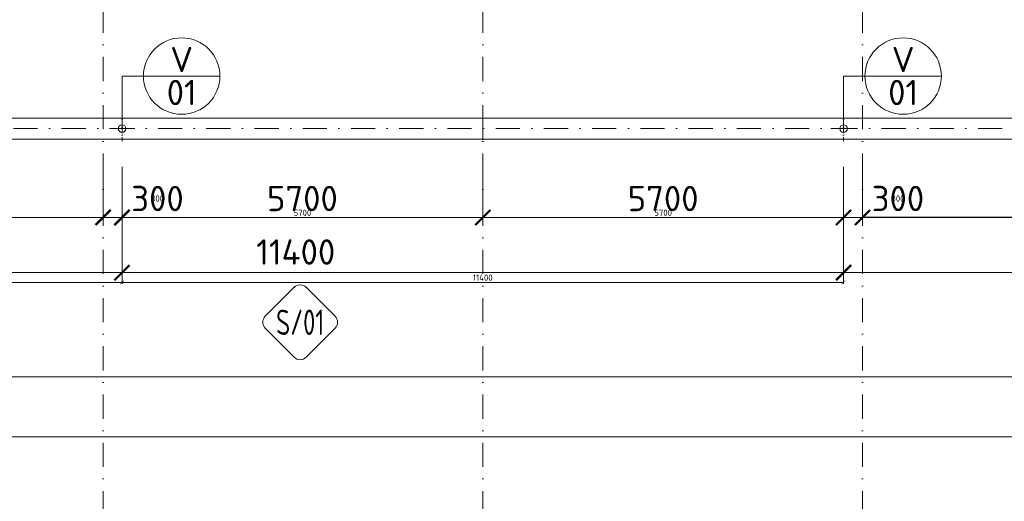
# Model space of a CAD drawing. Header units: millimetres. Extents: x -916886 to 3713765, y -2985421 to 1675785.
# Tile 163 of 256: x 125233 to 140791, y 244061 to 251671. Entities that reach past the tile are written whole.
import ezdxf
from ezdxf.enums import TextEntityAlignment as Align

# ---------------------------------------------------------------- set-up
doc = ezdxf.new("R2010")
doc.units = ezdxf.units.MM
doc.linetypes.add('CENTERX2', pattern=[101.6, 63.5, -12.7, 12.7, -12.7])
doc.linetypes.add('DASHDOT', pattern=[25.4, 12.7, -6.35, 0, -6.35])
doc.layers.get('Defpoints').update_dxf_attribs({"color": 8})
for name, color, linetype, lineweight in [('A99_N_kce-pohl', 1, 'Continuous', 9), ('A99_N_koty-200', 5, 'Continuous', 5), ('A99_N_koty-200 @ 200', 5, 'Continuous', 5), ('A99_N_koty-200 @ 50 (2)', 5, 'Continuous', 5), ('A99_N_znaceni 200', 5, 'Continuous', 5), ('A99_S_osy', 1, 'CENTERX2', 5)]:
    doc.layers.add(name, color=color, linetype=linetype, lineweight=lineweight)
doc.styles.add('A99_kota', font='isocpeur.ttf', dxfattribs={"height": 2})
doc.styles.add('A99_popis', font='isocpeur.ttf')
doc.dimstyles.new('A99_kota_200 new', dxfattribs={"dimscale": 200, "dimtxt": 2, "dimasz": 1.2, "dimexe": 0.5, "dimexo": 1.5, "dimgap": 0.5, "dimtad": 1, "dimdec": 0, "dimzin": 3, "dimdsep": 46, "dimtxsty": 'A99_kota', "dimblk": 'ARCHTICK', "dimcen": 2.5, "dimazin": 2, "dimtfac": 0.75, "dimtdec": 0, "dimtix": 1, "dimtmove": 2, "dimatfit": 0, "dimfxl": 0, "dimtolj": 1, "dimtzin": 0, "dimlwd": 5, "dimlwe": 5, "dimarcsym": 0})

# ---------------------------------------------------------------- blocks, each defined once
blk = doc.blocks.new('*U20')
at = {"color": 0, "linetype": 'ByBlock'}
blk.add_line((-3.02, 0), (3.02, 0), dxfattribs=at)
blk.add_circle((0, 0), 3.02, dxfattribs=at)
at = {"color": 0, "linetype": 'ByBlock', "style": 'A99_popis'}
for tag, p in [('KATEGORIE', (0, 1.31)), ('PRVEK', (0, -1.298))]:
    blk.add_attdef(tag, text='', height=2, dxfattribs=at).set_placement(p, align=Align.MIDDLE_CENTER)
blk = doc.blocks.new('_ArchTick')
at = {"color": 0, "linetype": 'ByBlock', "const_width": 0.15}
blk.add_lwpolyline([(-0.5, -0.5), (0.5, 0.5)], dxfattribs=at)
blk = doc.blocks.new('*D4131')
at = {"layer": 'A99_N_koty-200', "color": 0, "linetype": 'Continuous', "lineweight": 5, "transparency": 16777216}
for p, q in [((11930, 245230), (11930, 246130)), ((144620, 245230), (144620, 246130)), ((11930, 246030), (144620, 246030))]:
    blk.add_line(p, q, dxfattribs=at)
at = {"layer": 'Defpoints', "color": 0, "linetype": 'Continuous', "lineweight": 0, "transparency": 16777216}
for p in [(144620, 246030), (11930, 243905), (144620, 243905)]:
    blk.add_point(p, dxfattribs=at)
at = {"layer": 'A99_N_koty-200', "color": 0, "linetype": 'Continuous', "lineweight": 5, "transparency": 16777216, "xscale": 240, "yscale": 240, "zscale": 240, "rotation": 180}
blk.add_blockref('_ArchTick', (11930, 246030), dxfattribs=at)
at = {"layer": 'A99_N_koty-200', "color": 0, "linetype": 'Continuous', "lineweight": 5, "transparency": 16777216, "xscale": 240, "yscale": 240, "zscale": 240}
blk.add_blockref('_ArchTick', (144620, 246030), dxfattribs=at)
at = {"layer": 'A99_N_koty-200', "color": 0, "linetype": 'Continuous', "transparency": 16777216, "insert": (77020, 246330), "char_height": 400, "attachment_point": 5, "style": 'A99_kota'}
blk.add_mtext('\\A1;132690', dxfattribs=at)
blk = doc.blocks.new('*D4132')
at = {"layer": 'A99_N_koty-200', "color": 0, "linetype": 'Continuous', "lineweight": 5, "transparency": 16777216}
for p, q in [((11930, 245830), (11930, 246055)), ((11930, 246030), (144620, 246030)), ((144620, 245830), (144620, 246055))]:
    blk.add_line(p, q, dxfattribs=at)
at = {"layer": 'Defpoints', "color": 0, "linetype": 'Continuous', "lineweight": 0, "transparency": 16777216}
for p in [(144620, 246030), (11930, 243905), (144620, 243905)]:
    blk.add_point(p, dxfattribs=at)
at = {"layer": 'A99_N_koty-200', "color": 0, "linetype": 'Continuous', "lineweight": 5, "transparency": 16777216, "xscale": 60, "yscale": 60, "zscale": 60, "rotation": 180}
blk.add_blockref('_ArchTick', (11930, 246030), dxfattribs=at)
at = {"layer": 'A99_N_koty-200', "color": 0, "linetype": 'Continuous', "lineweight": 5, "transparency": 16777216, "xscale": 60, "yscale": 60, "zscale": 60}
blk.add_blockref('_ArchTick', (144620, 246030), dxfattribs=at)
at = {"layer": 'A99_N_koty-200', "color": 0, "linetype": 'Continuous', "transparency": 16777216, "insert": (78275, 246105), "char_height": 100, "attachment_point": 5, "style": 'A99_kota'}
blk.add_mtext('\\A1;132690', dxfattribs=at)
blk = doc.blocks.new('*D4266')
at = {"layer": 'A99_N_koty-200', "color": 0, "linetype": 'Continuous', "lineweight": 5, "transparency": 16777216}
for p, q in [((126550, 249345), (126550, 248445)), ((126850, 249345), (126850, 248445)), ((126550, 248545), (126310, 248545)), ((126550, 248545), (126850, 248545)), ((126850, 248545), (127090, 248545))]:
    blk.add_line(p, q, dxfattribs=at)
at = {"layer": 'Defpoints', "color": 0, "linetype": 'Continuous', "lineweight": 0, "transparency": 16777216}
for p in [(126850, 249950), (126550, 249830), (126850, 248545)]:
    blk.add_point(p, dxfattribs=at)
at = {"layer": 'A99_N_koty-200', "color": 0, "linetype": 'Continuous', "lineweight": 5, "transparency": 16777216, "xscale": 240, "yscale": 240, "zscale": 240}
blk.add_blockref('_ArchTick', (126550, 248545), dxfattribs=at)
at = {"layer": 'A99_N_koty-200', "color": 0, "linetype": 'Continuous', "lineweight": 5, "transparency": 16777216, "xscale": 240, "yscale": 240, "zscale": 240, "rotation": 180}
blk.add_blockref('_ArchTick', (126850, 248545), dxfattribs=at)
at = {"layer": 'A99_N_koty-200', "color": 0, "linetype": 'Continuous', "transparency": 16777216, "insert": (127410, 248845), "char_height": 400, "attachment_point": 5, "style": 'A99_kota'}
blk.add_mtext('\\A1;300', dxfattribs=at)
blk = doc.blocks.new('*D4267')
at = {"layer": 'A99_N_koty-200', "color": 0, "linetype": 'Continuous', "lineweight": 5, "transparency": 16777216}
for p, q in [((126550, 248745), (126550, 248520)), ((126850, 248745), (126850, 248520)), ((126550, 248545), (126490, 248545)), ((126550, 248545), (126850, 248545)), ((126850, 248545), (126910, 248545))]:
    blk.add_line(p, q, dxfattribs=at)
at = {"layer": 'Defpoints', "color": 0, "linetype": 'Continuous', "lineweight": 0, "transparency": 16777216}
for p in [(126850, 249950), (126550, 249830), (126850, 248545)]:
    blk.add_point(p, dxfattribs=at)
at = {"layer": 'A99_N_koty-200', "color": 0, "linetype": 'Continuous', "lineweight": 5, "transparency": 16777216, "xscale": 60, "yscale": 60, "zscale": 60}
blk.add_blockref('_ArchTick', (126550, 248545), dxfattribs=at)
at = {"layer": 'A99_N_koty-200', "color": 0, "linetype": 'Continuous', "lineweight": 5, "transparency": 16777216, "xscale": 60, "yscale": 60, "zscale": 60, "rotation": 180}
blk.add_blockref('_ArchTick', (126850, 248545), dxfattribs=at)
at = {"layer": 'A99_N_koty-200', "color": 0, "linetype": 'Continuous', "transparency": 16777216, "insert": (127410, 248845), "char_height": 100, "attachment_point": 5, "style": 'A99_kota'}
blk.add_mtext('\\A1;300', dxfattribs=at)
blk = doc.blocks.new('*D4269')
at = {"layer": 'A99_N_koty-200', "color": 0, "linetype": 'Continuous', "lineweight": 5, "transparency": 16777216}
for p, q in [((126850, 248475), (126850, 247575)), ((138250, 248475), (138250, 247575)), ((126850, 247675), (138250, 247675))]:
    blk.add_line(p, q, dxfattribs=at)
at = {"layer": 'Defpoints', "color": 0, "linetype": 'Continuous', "lineweight": 0, "transparency": 16777216}
for p in [(126850, 249950), (138250, 249950), (138250, 247675)]:
    blk.add_point(p, dxfattribs=at)
at = {"layer": 'A99_N_koty-200', "color": 0, "linetype": 'Continuous', "lineweight": 5, "transparency": 16777216, "xscale": 240, "yscale": 240, "zscale": 240, "rotation": 180}
blk.add_blockref('_ArchTick', (126850, 247675), dxfattribs=at)
at = {"layer": 'A99_N_koty-200', "color": 0, "linetype": 'Continuous', "lineweight": 5, "transparency": 16777216, "xscale": 240, "yscale": 240, "zscale": 240}
blk.add_blockref('_ArchTick', (138250, 247675), dxfattribs=at)
at = {"layer": 'A99_N_koty-200', "color": 0, "linetype": 'Continuous', "transparency": 16777216, "insert": (129595, 248000), "char_height": 400, "attachment_point": 5, "style": 'A99_kota'}
blk.add_mtext('\\A1;11400', dxfattribs=at)
blk = doc.blocks.new('*D4270')
at = {"layer": 'A99_N_koty-200', "color": 0, "linetype": 'Continuous', "lineweight": 5, "transparency": 16777216}
for p, q in [((126850, 247720), (126850, 247495)), ((138250, 247720), (138250, 247495)), ((126850, 247520), (138250, 247520))]:
    blk.add_line(p, q, dxfattribs=at)
at = {"layer": 'Defpoints', "color": 0, "linetype": 'Continuous', "lineweight": 0, "transparency": 16777216}
for p in [(126850, 249950), (138250, 249950), (138250, 247520)]:
    blk.add_point(p, dxfattribs=at)
at = {"layer": 'A99_N_koty-200', "color": 0, "linetype": 'Continuous', "lineweight": 5, "transparency": 16777216, "xscale": 60, "yscale": 60, "zscale": 60, "rotation": 180}
blk.add_blockref('_ArchTick', (126850, 247520), dxfattribs=at)
at = {"layer": 'A99_N_koty-200', "color": 0, "linetype": 'Continuous', "lineweight": 5, "transparency": 16777216, "xscale": 60, "yscale": 60, "zscale": 60}
blk.add_blockref('_ArchTick', (138250, 247520), dxfattribs=at)
at = {"layer": 'A99_N_koty-200', "color": 0, "linetype": 'Continuous', "transparency": 16777216, "insert": (132550, 247595), "char_height": 100, "attachment_point": 5, "style": 'A99_kota'}
blk.add_mtext('\\A1;11400', dxfattribs=at)
blk = doc.blocks.new('*D4272')
at = {"layer": 'A99_N_koty-200', "color": 0, "linetype": 'Continuous', "lineweight": 5, "transparency": 16777216}
for p, q in [((132550, 249345), (132550, 248445)), ((126850, 249040), (126850, 248445)), ((126850, 248545), (132550, 248545))]:
    blk.add_line(p, q, dxfattribs=at)
at = {"layer": 'Defpoints', "color": 0, "linetype": 'Continuous', "lineweight": 0, "transparency": 16777216}
for p in [(132550, 249830), (126850, 249340), (132550, 248545)]:
    blk.add_point(p, dxfattribs=at)
at = {"layer": 'A99_N_koty-200', "color": 0, "linetype": 'Continuous', "lineweight": 5, "transparency": 16777216, "xscale": 240, "yscale": 240, "zscale": 240, "rotation": 180}
blk.add_blockref('_ArchTick', (126850, 248545), dxfattribs=at)
at = {"layer": 'A99_N_koty-200', "color": 0, "linetype": 'Continuous', "lineweight": 5, "transparency": 16777216, "xscale": 240, "yscale": 240, "zscale": 240}
blk.add_blockref('_ArchTick', (132550, 248545), dxfattribs=at)
at = {"layer": 'A99_N_koty-200', "color": 0, "linetype": 'Continuous', "transparency": 16777216, "insert": (129700, 248845), "char_height": 400, "attachment_point": 5, "style": 'A99_kota'}
blk.add_mtext('\\A1;5700', dxfattribs=at)
blk = doc.blocks.new('*D4273')
at = {"layer": 'A99_N_koty-200', "color": 0, "linetype": 'Continuous', "lineweight": 5, "transparency": 16777216}
for p, q in [((126850, 248745), (126850, 248520)), ((132550, 248745), (132550, 248520)), ((126850, 248545), (132550, 248545))]:
    blk.add_line(p, q, dxfattribs=at)
at = {"layer": 'Defpoints', "color": 0, "linetype": 'Continuous', "lineweight": 0, "transparency": 16777216}
for p in [(132550, 249830), (126850, 249340), (132550, 248545)]:
    blk.add_point(p, dxfattribs=at)
at = {"layer": 'A99_N_koty-200', "color": 0, "linetype": 'Continuous', "lineweight": 5, "transparency": 16777216, "xscale": 60, "yscale": 60, "zscale": 60, "rotation": 180}
blk.add_blockref('_ArchTick', (126850, 248545), dxfattribs=at)
at = {"layer": 'A99_N_koty-200', "color": 0, "linetype": 'Continuous', "lineweight": 5, "transparency": 16777216, "xscale": 60, "yscale": 60, "zscale": 60}
blk.add_blockref('_ArchTick', (132550, 248545), dxfattribs=at)
at = {"layer": 'A99_N_koty-200', "color": 0, "linetype": 'Continuous', "transparency": 16777216, "insert": (129700, 248620), "char_height": 100, "attachment_point": 5, "style": 'A99_kota'}
blk.add_mtext('\\A1;5700', dxfattribs=at)
blk = doc.blocks.new('*D4275')
at = {"layer": 'A99_N_koty-200', "color": 0, "linetype": 'Continuous', "lineweight": 5, "transparency": 16777216}
for p, q in [((132550, 249345), (132550, 248445)), ((138250, 249345), (138250, 248445)), ((138250, 248545), (132550, 248545))]:
    blk.add_line(p, q, dxfattribs=at)
at = {"layer": 'Defpoints', "color": 0, "linetype": 'Continuous', "lineweight": 0, "transparency": 16777216}
for p in [(138250, 249950), (132550, 249830), (132550, 248545)]:
    blk.add_point(p, dxfattribs=at)
at = {"layer": 'A99_N_koty-200', "color": 0, "linetype": 'Continuous', "lineweight": 5, "transparency": 16777216, "xscale": 240, "yscale": 240, "zscale": 240, "rotation": 180}
blk.add_blockref('_ArchTick', (132550, 248545), dxfattribs=at)
at = {"layer": 'A99_N_koty-200', "color": 0, "linetype": 'Continuous', "lineweight": 5, "transparency": 16777216, "xscale": 240, "yscale": 240, "zscale": 240}
blk.add_blockref('_ArchTick', (138250, 248545), dxfattribs=at)
at = {"layer": 'A99_N_koty-200', "color": 0, "linetype": 'Continuous', "transparency": 16777216, "insert": (135400, 248845), "char_height": 400, "attachment_point": 5, "style": 'A99_kota'}
blk.add_mtext('\\A1;5700', dxfattribs=at)
blk = doc.blocks.new('*D4276')
at = {"layer": 'A99_N_koty-200', "color": 0, "linetype": 'Continuous', "lineweight": 5, "transparency": 16777216}
for p, q in [((132550, 248745), (132550, 248520)), ((138250, 248745), (138250, 248520)), ((138250, 248545), (132550, 248545))]:
    blk.add_line(p, q, dxfattribs=at)
at = {"layer": 'Defpoints', "color": 0, "linetype": 'Continuous', "lineweight": 0, "transparency": 16777216}
for p in [(138250, 249950), (132550, 249830), (132550, 248545)]:
    blk.add_point(p, dxfattribs=at)
at = {"layer": 'A99_N_koty-200', "color": 0, "linetype": 'Continuous', "lineweight": 5, "transparency": 16777216, "xscale": 60, "yscale": 60, "zscale": 60, "rotation": 180}
blk.add_blockref('_ArchTick', (132550, 248545), dxfattribs=at)
at = {"layer": 'A99_N_koty-200', "color": 0, "linetype": 'Continuous', "lineweight": 5, "transparency": 16777216, "xscale": 60, "yscale": 60, "zscale": 60}
blk.add_blockref('_ArchTick', (138250, 248545), dxfattribs=at)
at = {"layer": 'A99_N_koty-200', "color": 0, "linetype": 'Continuous', "transparency": 16777216, "insert": (135400, 248620), "char_height": 100, "attachment_point": 5, "style": 'A99_kota'}
blk.add_mtext('\\A1;5700', dxfattribs=at)
blk = doc.blocks.new('*D4311')
at = {"layer": 'A99_N_koty-200', "color": 0, "linetype": 'Continuous', "lineweight": 5, "transparency": 16777216}
for p, q in [((114850, 248475), (114850, 247575)), ((126850, 248475), (126850, 247575)), ((114850, 247675), (126850, 247675))]:
    blk.add_line(p, q, dxfattribs=at)
at = {"layer": 'Defpoints', "color": 0, "linetype": 'Continuous', "lineweight": 0, "transparency": 16777216}
for p in [(114850, 249950), (126850, 249950), (126850, 247675)]:
    blk.add_point(p, dxfattribs=at)
at = {"layer": 'A99_N_koty-200', "color": 0, "linetype": 'Continuous', "lineweight": 5, "transparency": 16777216, "xscale": 240, "yscale": 240, "zscale": 240, "rotation": 180}
blk.add_blockref('_ArchTick', (114850, 247675), dxfattribs=at)
at = {"layer": 'A99_N_koty-200', "color": 0, "linetype": 'Continuous', "lineweight": 5, "transparency": 16777216, "xscale": 240, "yscale": 240, "zscale": 240}
blk.add_blockref('_ArchTick', (126850, 247675), dxfattribs=at)
at = {"layer": 'A99_N_koty-200', "color": 0, "linetype": 'Continuous', "transparency": 16777216, "insert": (121270, 247975), "char_height": 400, "attachment_point": 5, "style": 'A99_kota'}
blk.add_mtext('\\A1;12000', dxfattribs=at)
blk = doc.blocks.new('*D4312')
at = {"layer": 'A99_N_koty-200', "color": 0, "linetype": 'Continuous', "lineweight": 5, "transparency": 16777216}
for p, q in [((114850, 247720), (114850, 247495)), ((126850, 247720), (126850, 247495)), ((114850, 247520), (126850, 247520))]:
    blk.add_line(p, q, dxfattribs=at)
at = {"layer": 'Defpoints', "color": 0, "linetype": 'Continuous', "lineweight": 0, "transparency": 16777216}
for p in [(114850, 249950), (126850, 249950), (126850, 247520)]:
    blk.add_point(p, dxfattribs=at)
at = {"layer": 'A99_N_koty-200', "color": 0, "linetype": 'Continuous', "lineweight": 5, "transparency": 16777216, "xscale": 60, "yscale": 60, "zscale": 60, "rotation": 180}
blk.add_blockref('_ArchTick', (114850, 247520), dxfattribs=at)
at = {"layer": 'A99_N_koty-200', "color": 0, "linetype": 'Continuous', "lineweight": 5, "transparency": 16777216, "xscale": 60, "yscale": 60, "zscale": 60}
blk.add_blockref('_ArchTick', (126850, 247520), dxfattribs=at)
at = {"layer": 'A99_N_koty-200', "color": 0, "linetype": 'Continuous', "transparency": 16777216, "insert": (120850, 247595), "char_height": 100, "attachment_point": 5, "style": 'A99_kota'}
blk.add_mtext('\\A1;12000', dxfattribs=at)
blk = doc.blocks.new('*D4317')
at = {"layer": 'A99_N_koty-200', "color": 0, "linetype": 'Continuous', "lineweight": 5, "transparency": 16777216}
for p, q in [((120850, 249040), (120850, 248445)), ((126850, 249040), (126850, 248445)), ((126850, 248545), (120850, 248545))]:
    blk.add_line(p, q, dxfattribs=at)
at = {"layer": 'Defpoints', "color": 0, "linetype": 'Continuous', "lineweight": 0, "transparency": 16777216}
for p in [(120850, 249340), (126850, 249340), (120850, 248545)]:
    blk.add_point(p, dxfattribs=at)
at = {"layer": 'A99_N_koty-200', "color": 0, "linetype": 'Continuous', "lineweight": 5, "transparency": 16777216, "xscale": 240, "yscale": 240, "zscale": 240, "rotation": 180}
blk.add_blockref('_ArchTick', (120850, 248545), dxfattribs=at)
at = {"layer": 'A99_N_koty-200', "color": 0, "linetype": 'Continuous', "lineweight": 5, "transparency": 16777216, "xscale": 240, "yscale": 240, "zscale": 240}
blk.add_blockref('_ArchTick', (126850, 248545), dxfattribs=at)
at = {"layer": 'A99_N_koty-200', "color": 0, "linetype": 'Continuous', "transparency": 16777216, "insert": (123850, 248845), "char_height": 400, "attachment_point": 5, "style": 'A99_kota'}
blk.add_mtext('\\A1;6000', dxfattribs=at)
blk = doc.blocks.new('*D4318')
at = {"layer": 'A99_N_koty-200', "color": 0, "linetype": 'Continuous', "lineweight": 5, "transparency": 16777216}
for p, q in [((120850, 248745), (120850, 248520)), ((126850, 248745), (126850, 248520)), ((126850, 248545), (120850, 248545))]:
    blk.add_line(p, q, dxfattribs=at)
at = {"layer": 'Defpoints', "color": 0, "linetype": 'Continuous', "lineweight": 0, "transparency": 16777216}
for p in [(120850, 249340), (126850, 249340), (120850, 248545)]:
    blk.add_point(p, dxfattribs=at)
at = {"layer": 'A99_N_koty-200', "color": 0, "linetype": 'Continuous', "lineweight": 5, "transparency": 16777216, "xscale": 60, "yscale": 60, "zscale": 60, "rotation": 180}
blk.add_blockref('_ArchTick', (120850, 248545), dxfattribs=at)
at = {"layer": 'A99_N_koty-200', "color": 0, "linetype": 'Continuous', "lineweight": 5, "transparency": 16777216, "xscale": 60, "yscale": 60, "zscale": 60}
blk.add_blockref('_ArchTick', (126850, 248545), dxfattribs=at)
at = {"layer": 'A99_N_koty-200', "color": 0, "linetype": 'Continuous', "transparency": 16777216, "insert": (123850, 248620), "char_height": 100, "attachment_point": 5, "style": 'A99_kota'}
blk.add_mtext('\\A1;6000', dxfattribs=at)
blk = doc.blocks.new('*D4341')
at = {"layer": 'A99_N_koty-200', "color": 0, "linetype": 'Continuous', "lineweight": 5, "transparency": 16777216}
for p, q in [((78550, 244280), (78550, 245180)), ((144595, 245080), (78550, 245080)), ((144595, 244280), (144595, 245180))]:
    blk.add_line(p, q, dxfattribs=at)
at = {"layer": 'Defpoints', "color": 0, "linetype": 'Continuous', "lineweight": 0, "transparency": 16777216}
for p in [(78550, 245080), (78550, 243905), (144595, 243905)]:
    blk.add_point(p, dxfattribs=at)
at = {"layer": 'A99_N_koty-200', "color": 0, "linetype": 'Continuous', "lineweight": 5, "transparency": 16777216, "xscale": 240, "yscale": 240, "zscale": 240, "rotation": 180}
blk.add_blockref('_ArchTick', (78550, 245080), dxfattribs=at)
at = {"layer": 'A99_N_koty-200', "color": 0, "linetype": 'Continuous', "lineweight": 5, "transparency": 16777216, "xscale": 240, "yscale": 240, "zscale": 240}
blk.add_blockref('_ArchTick', (144595, 245080), dxfattribs=at)
at = {"layer": 'A99_N_koty-200', "color": 0, "linetype": 'Continuous', "transparency": 16777216, "insert": (111572.5, 245380), "char_height": 400, "attachment_point": 5, "style": 'A99_kota'}
blk.add_mtext('\\A1;66045', dxfattribs=at)
blk = doc.blocks.new('*D4342')
at = {"layer": 'A99_N_koty-200', "color": 0, "linetype": 'Continuous', "lineweight": 5, "transparency": 16777216}
for p, q in [((78550, 244880), (78550, 245105)), ((144595, 245080), (78550, 245080)), ((144595, 244880), (144595, 245105))]:
    blk.add_line(p, q, dxfattribs=at)
at = {"layer": 'Defpoints', "color": 0, "linetype": 'Continuous', "lineweight": 0, "transparency": 16777216}
for p in [(78550, 245080), (78550, 243905), (144595, 243905)]:
    blk.add_point(p, dxfattribs=at)
at = {"layer": 'A99_N_koty-200', "color": 0, "linetype": 'Continuous', "lineweight": 5, "transparency": 16777216, "xscale": 60, "yscale": 60, "zscale": 60, "rotation": 180}
blk.add_blockref('_ArchTick', (78550, 245080), dxfattribs=at)
at = {"layer": 'A99_N_koty-200', "color": 0, "linetype": 'Continuous', "lineweight": 5, "transparency": 16777216, "xscale": 60, "yscale": 60, "zscale": 60}
blk.add_blockref('_ArchTick', (144595, 245080), dxfattribs=at)
at = {"layer": 'A99_N_koty-200', "color": 0, "linetype": 'Continuous', "transparency": 16777216, "insert": (111572.5, 245155), "char_height": 100, "attachment_point": 5, "style": 'A99_kota'}
blk.add_mtext('\\A1;66045', dxfattribs=at)
blk = doc.blocks.new('*D4347')
at = {"layer": 'A99_N_koty-200', "color": 0, "linetype": 'Continuous', "lineweight": 5, "transparency": 16777216}
for p, q in [((138250, 249345), (138250, 248445)), ((138550, 249345), (138550, 248445)), ((138250, 248545), (138010, 248545)), ((138250, 248545), (138550, 248545)), ((138550, 248545), (138790, 248545))]:
    blk.add_line(p, q, dxfattribs=at)
at = {"layer": 'Defpoints', "color": 0, "linetype": 'Continuous', "lineweight": 0, "transparency": 16777216}
for p in [(138550, 249950), (138250, 249830), (138550, 248545)]:
    blk.add_point(p, dxfattribs=at)
at = {"layer": 'A99_N_koty-200', "color": 0, "linetype": 'Continuous', "lineweight": 5, "transparency": 16777216, "xscale": 240, "yscale": 240, "zscale": 240}
blk.add_blockref('_ArchTick', (138250, 248545), dxfattribs=at)
at = {"layer": 'A99_N_koty-200', "color": 0, "linetype": 'Continuous', "lineweight": 5, "transparency": 16777216, "xscale": 240, "yscale": 240, "zscale": 240, "rotation": 180}
blk.add_blockref('_ArchTick', (138550, 248545), dxfattribs=at)
at = {"layer": 'A99_N_koty-200', "color": 0, "linetype": 'Continuous', "transparency": 16777216, "insert": (139110, 248845), "char_height": 400, "attachment_point": 5, "style": 'A99_kota'}
blk.add_mtext('\\A1;300', dxfattribs=at)
blk = doc.blocks.new('*D4348')
at = {"layer": 'A99_N_koty-200', "color": 0, "linetype": 'Continuous', "lineweight": 5, "transparency": 16777216}
for p, q in [((138250, 248745), (138250, 248520)), ((138550, 248745), (138550, 248520)), ((138250, 248545), (138190, 248545)), ((138250, 248545), (138550, 248545)), ((138550, 248545), (138610, 248545))]:
    blk.add_line(p, q, dxfattribs=at)
at = {"layer": 'Defpoints', "color": 0, "linetype": 'Continuous', "lineweight": 0, "transparency": 16777216}
for p in [(138550, 249950), (138250, 249830), (138550, 248545)]:
    blk.add_point(p, dxfattribs=at)
at = {"layer": 'A99_N_koty-200', "color": 0, "linetype": 'Continuous', "lineweight": 5, "transparency": 16777216, "xscale": 60, "yscale": 60, "zscale": 60}
blk.add_blockref('_ArchTick', (138250, 248545), dxfattribs=at)
at = {"layer": 'A99_N_koty-200', "color": 0, "linetype": 'Continuous', "lineweight": 5, "transparency": 16777216, "xscale": 60, "yscale": 60, "zscale": 60, "rotation": 180}
blk.add_blockref('_ArchTick', (138550, 248545), dxfattribs=at)
at = {"layer": 'A99_N_koty-200', "color": 0, "linetype": 'Continuous', "transparency": 16777216, "insert": (139110, 248845), "char_height": 100, "attachment_point": 5, "style": 'A99_kota'}
blk.add_mtext('\\A1;300', dxfattribs=at)
blk = doc.blocks.new('*D4350')
at = {"layer": 'A99_N_koty-200', "color": 0, "linetype": 'Continuous', "lineweight": 5, "transparency": 16777216}
for p, q in [((138550, 249345), (138550, 248445)), ((144550, 249345), (144550, 248445)), ((144550, 248545), (138550, 248545))]:
    blk.add_line(p, q, dxfattribs=at)
at = {"layer": 'Defpoints', "color": 0, "linetype": 'Continuous', "lineweight": 0, "transparency": 16777216}
for p in [(138550, 249837.5), (144550, 249785), (138550, 248545)]:
    blk.add_point(p, dxfattribs=at)
at = {"layer": 'A99_N_koty-200', "color": 0, "linetype": 'Continuous', "lineweight": 5, "transparency": 16777216, "xscale": 240, "yscale": 240, "zscale": 240, "rotation": 180}
blk.add_blockref('_ArchTick', (138550, 248545), dxfattribs=at)
at = {"layer": 'A99_N_koty-200', "color": 0, "linetype": 'Continuous', "lineweight": 5, "transparency": 16777216, "xscale": 240, "yscale": 240, "zscale": 240}
blk.add_blockref('_ArchTick', (144550, 248545), dxfattribs=at)
at = {"layer": 'A99_N_koty-200', "color": 0, "linetype": 'Continuous', "transparency": 16777216, "insert": (141550, 248845), "char_height": 400, "attachment_point": 5, "style": 'A99_kota'}
blk.add_mtext('\\A1;6000', dxfattribs=at)
blk = doc.blocks.new('*D4351')
at = {"layer": 'A99_N_koty-200', "color": 0, "linetype": 'Continuous', "lineweight": 5, "transparency": 16777216}
for p, q in [((138550, 248752.5), (138550, 248527.5)), ((144550, 248752.5), (144550, 248527.5)), ((144550, 248552.5), (138550, 248552.5))]:
    blk.add_line(p, q, dxfattribs=at)
at = {"layer": 'Defpoints', "color": 0, "linetype": 'Continuous', "lineweight": 0, "transparency": 16777216}
for p in [(138550, 249837.5), (144550, 249785), (138550, 248552.5)]:
    blk.add_point(p, dxfattribs=at)
at = {"layer": 'A99_N_koty-200', "color": 0, "linetype": 'Continuous', "lineweight": 5, "transparency": 16777216, "xscale": 60, "yscale": 60, "zscale": 60, "rotation": 180}
blk.add_blockref('_ArchTick', (138550, 248552.5), dxfattribs=at)
at = {"layer": 'A99_N_koty-200', "color": 0, "linetype": 'Continuous', "lineweight": 5, "transparency": 16777216, "xscale": 60, "yscale": 60, "zscale": 60}
blk.add_blockref('_ArchTick', (144550, 248552.5), dxfattribs=at)
at = {"layer": 'A99_N_koty-200', "color": 0, "linetype": 'Continuous', "transparency": 16777216, "insert": (141550, 248627.5), "char_height": 100, "attachment_point": 5, "style": 'A99_kota'}
blk.add_mtext('\\A1;6000', dxfattribs=at)
blk = doc.blocks.new('*D488')
at = {"layer": 'A99_N_koty-200', "color": 0, "linetype": 'Continuous', "lineweight": 5, "ltscale": 0.5, "transparency": 16777216}
for p, q in [((138250, 248475), (138250, 247575)), ((150250, 248475), (150250, 247575)), ((138250, 247675), (150250, 247675))]:
    blk.add_line(p, q, dxfattribs=at)
at = {"layer": 'Defpoints', "color": 0, "linetype": 'Continuous', "lineweight": 5, "ltscale": 0.5, "transparency": 16777216}
for p in [(138250, 249950), (150250, 249950), (150250, 247675)]:
    blk.add_point(p, dxfattribs=at)
at = {"layer": 'A99_N_koty-200', "color": 0, "linetype": 'Continuous', "lineweight": 5, "ltscale": 0.5, "transparency": 16777216, "xscale": 240, "yscale": 240, "zscale": 240, "rotation": 180}
blk.add_blockref('_ArchTick', (138250, 247675), dxfattribs=at)
at = {"layer": 'A99_N_koty-200', "color": 0, "linetype": 'Continuous', "lineweight": 5, "ltscale": 0.5, "transparency": 16777216, "xscale": 240, "yscale": 240, "zscale": 240}
blk.add_blockref('_ArchTick', (150250, 247675), dxfattribs=at)
at = {"layer": 'A99_N_koty-200', "color": 0, "linetype": 'Continuous', "lineweight": 5, "ltscale": 0.5, "transparency": 16777216, "insert": (143694, 247975), "char_height": 400, "attachment_point": 5, "style": 'A99_kota'}
blk.add_mtext('\\A1;12000', dxfattribs=at)
blk = doc.blocks.new('*U94')
at = {"color": 0}
for p, q in [((-0.72, 4.14), (-4.15, 0.71)), ((4.14, 0.71), (0.71, 4.14)), ((-4.15, -0.72), (-0.72, -4.15)), ((0.71, -4.15), (4.14, -0.72))]:
    blk.add_line(p, q, dxfattribs=at)
for centre, start, end in [((0, 3.42), 45, 135), ((-3.43, 0), 135, 225), ((3.42, 0), 315, 45), ((0, -3.43), 225, 315)]:
    blk.add_arc(centre, 1.01, start, end, dxfattribs=at)
at = {"color": 0, "linetype": 'ByBlock', "style": 'A99_popis', "width": 0.953108}
blk.add_attdef('SKLADBA', text='', height=3, rotation=0.0103, dxfattribs=at).set_placement((-2.86, -1.51), (2.86, -1.5), align=Align.FIT)
blk = doc.blocks.new('*U5087')
at = {"layer": 'A99_N_koty-200 @ 200', "linetype": 'Continuous'}
dim = blk.add_linear_dim(base=(144620, 246030), p1=(11930, 243905), p2=(144620, 243905), dimstyle='A99_kota_200 new', override={"dimscale": 200, "dimtix": 1, "dimtofl": 1, "dimtmove": 2, "dimatfit": 0}, dxfattribs=at)
dim.commit()
dim.dimension.update_dxf_attribs({"geometry": '*D4131', "text_midpoint": (77020, 246330), "dimtype": 128})
at = {"layer": 'A99_N_koty-200 @ 50 (2)', "linetype": 'Continuous'}
dim = blk.add_linear_dim(base=(144620, 246030), p1=(11930, 243905), p2=(144620, 243905), dimstyle='A99_kota_200 new', override={"dimscale": 50, "dimtix": 1, "dimtofl": 1, "dimtmove": 2, "dimatfit": 0}, dxfattribs=at)
dim.commit()
dim.dimension.update_dxf_attribs({"geometry": '*D4132', "text_midpoint": (78275, 246105)})
blk = doc.blocks.new('*U5132')
at = {"layer": 'A99_N_koty-200 @ 200', "linetype": 'Continuous'}
dim = blk.add_linear_dim(base=(126850, 248545), p1=(126550, 249830), p2=(126850, 249950), dimstyle='A99_kota_200 new', override={"dimscale": 200, "dimtix": 1, "dimtofl": 1, "dimtmove": 2, "dimatfit": 0}, dxfattribs=at)
dim.commit()
dim.dimension.update_dxf_attribs({"geometry": '*D4266', "text_midpoint": (127410, 248845), "dimtype": 128})
at = {"layer": 'A99_N_koty-200 @ 50 (2)', "linetype": 'Continuous'}
dim = blk.add_linear_dim(base=(126850, 248545), p1=(126550, 249830), p2=(126850, 249950), dimstyle='A99_kota_200 new', override={"dimscale": 50, "dimtix": 1, "dimtofl": 1, "dimtmove": 2, "dimatfit": 0}, dxfattribs=at)
dim.commit()
dim.dimension.update_dxf_attribs({"geometry": '*D4267', "text_midpoint": (127410, 248845), "dimtype": 128})
blk = doc.blocks.new('*U5133')
at = {"layer": 'A99_N_koty-200 @ 200', "linetype": 'Continuous'}
dim = blk.add_linear_dim(base=(138250, 247675), p1=(126850, 249950), p2=(138250, 249950), dimstyle='A99_kota_200 new', override={"dimscale": 200, "dimtix": 1, "dimtofl": 1, "dimtmove": 2, "dimatfit": 0}, dxfattribs=at)
dim.commit()
dim.dimension.update_dxf_attribs({"geometry": '*D4269', "text_midpoint": (129595, 248000), "dimtype": 128})
at = {"layer": 'A99_N_koty-200 @ 50 (2)', "linetype": 'Continuous'}
dim = blk.add_linear_dim(base=(138250, 247520), p1=(126850, 249950), p2=(138250, 249950), dimstyle='A99_kota_200 new', override={"dimscale": 50, "dimtix": 1, "dimtofl": 1, "dimtmove": 2, "dimatfit": 0}, dxfattribs=at)
dim.commit()
dim.dimension.update_dxf_attribs({"geometry": '*D4270', "text_midpoint": (132550, 247595)})
blk = doc.blocks.new('*U5134')
at = {"layer": 'A99_N_koty-200 @ 200', "linetype": 'Continuous'}
dim = blk.add_linear_dim(base=(132550, 248545), p1=(126850, 249340), p2=(132550, 249830), dimstyle='A99_kota_200 new', override={"dimscale": 200, "dimtix": 1, "dimtofl": 1, "dimtmove": 2, "dimatfit": 0}, dxfattribs=at)
dim.commit()
dim.dimension.update_dxf_attribs({"geometry": '*D4272', "text_midpoint": (129700, 248845)})
at = {"layer": 'A99_N_koty-200 @ 50 (2)', "linetype": 'Continuous'}
dim = blk.add_linear_dim(base=(132550, 248545), p1=(126850, 249340), p2=(132550, 249830), dimstyle='A99_kota_200 new', override={"dimscale": 50, "dimtix": 1, "dimtofl": 1, "dimtmove": 2, "dimatfit": 0}, dxfattribs=at)
dim.commit()
dim.dimension.update_dxf_attribs({"geometry": '*D4273', "text_midpoint": (129700, 248620)})
blk = doc.blocks.new('*U5135')
at = {"layer": 'A99_N_koty-200 @ 200', "linetype": 'Continuous'}
dim = blk.add_linear_dim(base=(132550, 248545), p1=(138250, 249950), p2=(132550, 249830), angle=180, dimstyle='A99_kota_200 new', override={"dimscale": 200, "dimtix": 1, "dimtofl": 1, "dimtmove": 2, "dimatfit": 0}, dxfattribs=at)
dim.commit()
dim.dimension.update_dxf_attribs({"geometry": '*D4275', "text_midpoint": (135400, 248845)})
at = {"layer": 'A99_N_koty-200 @ 50 (2)', "linetype": 'Continuous'}
dim = blk.add_linear_dim(base=(132550, 248545), p1=(138250, 249950), p2=(132550, 249830), angle=180, dimstyle='A99_kota_200 new', override={"dimscale": 50, "dimtix": 1, "dimtofl": 1, "dimtmove": 2, "dimatfit": 0}, dxfattribs=at)
dim.commit()
dim.dimension.update_dxf_attribs({"geometry": '*D4276', "text_midpoint": (135400, 248620)})
blk = doc.blocks.new('*U5147')
at = {"layer": 'A99_N_koty-200 @ 200', "linetype": 'Continuous'}
dim = blk.add_linear_dim(base=(126850, 247675), p1=(114850, 249950), p2=(126850, 249950), dimstyle='A99_kota_200 new', override={"dimscale": 200, "dimtix": 1, "dimtofl": 1, "dimtmove": 2, "dimatfit": 0}, dxfattribs=at)
dim.commit()
dim.dimension.update_dxf_attribs({"geometry": '*D4311', "text_midpoint": (121270, 247975), "dimtype": 128})
at = {"layer": 'A99_N_koty-200 @ 50 (2)', "linetype": 'Continuous'}
dim = blk.add_linear_dim(base=(126850, 247520), p1=(114850, 249950), p2=(126850, 249950), dimstyle='A99_kota_200 new', override={"dimscale": 50, "dimtix": 1, "dimtofl": 1, "dimtmove": 2, "dimatfit": 0}, dxfattribs=at)
dim.commit()
dim.dimension.update_dxf_attribs({"geometry": '*D4312', "text_midpoint": (120850, 247595)})
blk = doc.blocks.new('*U5149')
at = {"layer": 'A99_N_koty-200 @ 200', "linetype": 'Continuous'}
dim = blk.add_linear_dim(base=(120850, 248545), p1=(126850, 249340), p2=(120850, 249340), angle=180, dimstyle='A99_kota_200 new', override={"dimscale": 200, "dimtix": 1, "dimtofl": 1, "dimtmove": 2, "dimatfit": 0}, dxfattribs=at)
dim.commit()
dim.dimension.update_dxf_attribs({"geometry": '*D4317', "text_midpoint": (123850, 248845)})
at = {"layer": 'A99_N_koty-200 @ 50 (2)', "linetype": 'Continuous'}
dim = blk.add_linear_dim(base=(120850, 248545), p1=(126850, 249340), p2=(120850, 249340), angle=180, dimstyle='A99_kota_200 new', override={"dimscale": 50, "dimtix": 1, "dimtofl": 1, "dimtmove": 2, "dimatfit": 0}, dxfattribs=at)
dim.commit()
dim.dimension.update_dxf_attribs({"geometry": '*D4318', "text_midpoint": (123850, 248620)})
blk = doc.blocks.new('*U5157')
at = {"layer": 'A99_N_koty-200 @ 200', "linetype": 'Continuous'}
dim = blk.add_linear_dim(base=(78550, 245080), p1=(144595, 243905), p2=(78550, 243905), angle=180, dimstyle='A99_kota_200 new', override={"dimscale": 200, "dimtix": 1, "dimtofl": 1, "dimtmove": 2, "dimatfit": 0}, dxfattribs=at)
dim.commit()
dim.dimension.update_dxf_attribs({"geometry": '*D4341', "text_midpoint": (111572.5, 245380)})
at = {"layer": 'A99_N_koty-200 @ 50 (2)', "linetype": 'Continuous'}
dim = blk.add_linear_dim(base=(78550, 245080), p1=(144595, 243905), p2=(78550, 243905), angle=180, dimstyle='A99_kota_200 new', override={"dimscale": 50, "dimtix": 1, "dimtofl": 1, "dimtmove": 2, "dimatfit": 0}, dxfattribs=at)
dim.commit()
dim.dimension.update_dxf_attribs({"geometry": '*D4342', "text_midpoint": (111572.5, 245155)})
blk = doc.blocks.new('*U5159')
at = {"layer": 'A99_N_koty-200 @ 200', "linetype": 'Continuous'}
dim = blk.add_linear_dim(base=(138550, 248545), p1=(138250, 249830), p2=(138550, 249950), dimstyle='A99_kota_200 new', override={"dimscale": 200, "dimtix": 1, "dimtofl": 1, "dimtmove": 2, "dimatfit": 0}, dxfattribs=at)
dim.commit()
dim.dimension.update_dxf_attribs({"geometry": '*D4347', "text_midpoint": (139110, 248845), "dimtype": 128})
at = {"layer": 'A99_N_koty-200 @ 50 (2)', "linetype": 'Continuous'}
dim = blk.add_linear_dim(base=(138550, 248545), p1=(138250, 249830), p2=(138550, 249950), dimstyle='A99_kota_200 new', override={"dimscale": 50, "dimtix": 1, "dimtofl": 1, "dimtmove": 2, "dimatfit": 0}, dxfattribs=at)
dim.commit()
dim.dimension.update_dxf_attribs({"geometry": '*D4348', "text_midpoint": (139110, 248845), "dimtype": 128})
blk = doc.blocks.new('*U5160')
at = {"layer": 'A99_N_koty-200 @ 200', "linetype": 'Continuous'}
dim = blk.add_linear_dim(base=(138550, 248545), p1=(144550, 249785), p2=(138550, 249837.5), angle=180, dimstyle='A99_kota_200 new', override={"dimscale": 200, "dimtix": 1, "dimtofl": 1, "dimtmove": 2, "dimatfit": 0}, dxfattribs=at)
dim.commit()
dim.dimension.update_dxf_attribs({"geometry": '*D4350', "text_midpoint": (141550, 248845)})
at = {"layer": 'A99_N_koty-200 @ 50 (2)', "linetype": 'Continuous'}
dim = blk.add_linear_dim(base=(138550, 248552.5), p1=(144550, 249785), p2=(138550, 249837.5), angle=180, dimstyle='A99_kota_200 new', override={"dimscale": 50, "dimtix": 1, "dimtofl": 1, "dimtmove": 2, "dimatfit": 0}, dxfattribs=at)
dim.commit()
dim.dimension.update_dxf_attribs({"geometry": '*D4351', "text_midpoint": (141550, 248627.5)})

msp = doc.modelspace()

# ---------------------------------------------------------------- linework, layer by layer
at = {"layer": 'A99_N_kce-pohl', "linetype": 'Continuous', "ltscale": 25}
msp.add_lwpolyline([(150690, 250115), (150690, 249785), (6000, 249785), (6000, 250115)], close=True, dxfattribs=at)
at = {"layer": 'A99_N_kce-pohl', "linetype": 'DASHDOT', "lineweight": 5, "ltscale": 5}
for points in [[(126850, 249750), (126850, 250150)], [(138250, 249750), (138250, 250150)], [(126650, 249950), (127050, 249950)], [(138050, 249950), (138450, 249950)]]:
    msp.add_lwpolyline(points, dxfattribs=at)
at = {"layer": 'A99_N_kce-pohl', "color": 1, "linetype": 'Continuous', "lineweight": 5}
msp.add_lwpolyline([(132550, 249775), (132550, 250105)], dxfattribs=at)
at = {"layer": 'A99_N_kce-pohl', "linetype": 'Continuous'}
for centre in [(126850, 249950), (138250, 249950)]:
    msp.add_circle(centre, 60, dxfattribs=at)
at = {"layer": 'A99_N_znaceni 200'}
for points in [[(127188.5, 250780), (126850, 250780)], [(126850, 249950), (126850, 250780)], [(138588.5, 250780), (138250, 250780)], [(138250, 249950), (138250, 250780)]]:
    msp.add_lwpolyline(points, dxfattribs=at)
at = {"layer": 'A99_S_osy', "linetype": 'DASHDOT', "lineweight": 5, "ltscale": 30}
for points in [[(126550, 264800), (126550, 174390)], [(132550, 264800), (132550, 176462.5)], [(138550, 264800), (138550, 146890)], [(152950, 249950), (4375, 249950)]]:
    msp.add_lwpolyline(points, dxfattribs=at)

# ---------------------------------------------------------------- block references
at = {"layer": 'A99_N_koty-200', "color": 4, "linetype": 'Continuous', "lineweight": 0}
for name in ['*U5147', '*U5132', '*U5133', '*U5135', '*U5159', '*U5134', '*U5160', '*U5149', '*U5087', '*U5157']:
    msp.add_blockref(name, (0, 0), dxfattribs=at)
at = {"layer": 'A99_N_znaceni 200', "xscale": 200, "yscale": 200, "zscale": 200}
for p in [(127792.5, 250780), (139192.5, 250780)]:
    msp.add_blockref('*U20', p, dxfattribs=at).add_auto_attribs({'KATEGORIE': 'V', 'PRVEK': '01'})
at = {"layer": 'A99_N_znaceni 200', "lineweight": 5}
ref = msp.add_blockref('*U94', (129665.6, 246890), dxfattribs=dict(at, xscale=133.3, yscale=133.3, zscale=133.3))
ref.add_attrib('SKLADBA', 'S/01', dxfattribs={"layer": '0', "color": 0, "linetype": 'ByBlock', "height": 400, "rotation": 0.01026, "style": 'A99_popis', "width": 0.705829}).set_placement((129283.9, 246689.3), (130046.2, 246689.4), align=Align.FIT)

# ---------------------------------------------------------------- dimensions: what is measured, and where the dimension line sits
at = {"layer": 'A99_N_koty-200 @ 200', "linetype": 'Continuous', "lineweight": 5, "ltscale": 0.5}
dim = msp.add_linear_dim(base=(150249.5, 247675), p1=(138250, 249950), p2=(150249.5, 249950), dimstyle='A99_kota_200 new', override={"dimscale": 200, "dimtix": 1, "dimtofl": 1, "dimtmove": 2, "dimatfit": 0}, dxfattribs=at)
dim.commit()
dim.dimension.update_dxf_attribs({"geometry": '*D488', "text_midpoint": (143694.2378973, 247975), "dimtype": 128})

doc.saveas('drawing.dxf')
